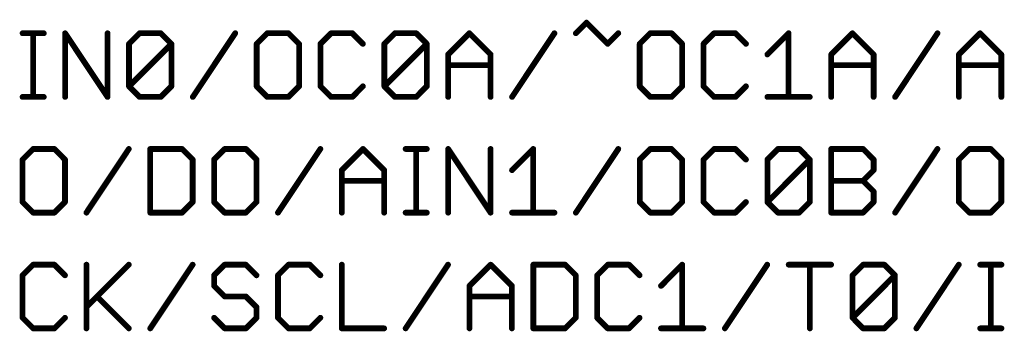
# Model space of a CAD drawing. Extents: x -195 to 102, y 51 to 111.
# Tile 8 of 15: x -29 to -7, y 78 to 85. Entities that reach past the tile are written whole.
import ezdxf

# ---------------------------------------------------------------- set-up
doc = ezdxf.new("R2010")
doc.units = 0
doc.layers.add('95', color=250, linetype='CONTINUOUS')

msp = doc.modelspace()

# ---------------------------------------------------------------- linework, layer by layer
at = {"layer": '95', "const_width": 0.127}
for points in [[(-16.4368, 84.5197), (-16.2038, 84.7527)], [(-16.2038, 84.7527), (-15.7377, 84.2867)], [(-28.5986, 84.5197), (-28.1325, 84.5197)], [(-28.3656, 83.1215), (-28.3656, 84.5197)], [(-27.6631, 83.1215), (-27.6631, 84.5197)], [(-27.6631, 84.5197), (-26.7309, 83.1215)], [(-26.7309, 83.1215), (-26.7309, 84.5197)], [(-26.2598, 84.2867), (-26.0268, 84.5197)], [(-26.0268, 84.5197), (-25.5607, 84.5197)], [(-25.5607, 84.5197), (-25.3277, 84.2867)], [(-24.8565, 83.1215), (-23.9244, 84.5197)], [(-23.2202, 84.5197), (-23.4532, 84.2867)], [(-22.7541, 84.5197), (-23.2202, 84.5197)], [(-22.5211, 84.2867), (-22.7541, 84.5197)], [(-21.8169, 84.5197), (-22.05, 84.2867)], [(-21.3509, 84.5197), (-21.8169, 84.5197)], [(-21.1178, 84.2867), (-21.3509, 84.5197)], [(-20.6467, 84.2867), (-20.4136, 84.5197)], [(-20.4136, 84.5197), (-19.9476, 84.5197)], [(-19.9476, 84.5197), (-19.7145, 84.2867)], [(-19.2434, 84.0536), (-18.7773, 84.5197)], [(-18.7773, 84.5197), (-18.3113, 84.0536)], [(-17.8401, 83.1215), (-16.908, 84.5197)], [(-15.7377, 84.2867), (-15.5047, 84.5197)], [(-14.8005, 84.5197), (-15.0336, 84.2867)], [(-14.3345, 84.5197), (-14.8005, 84.5197)], [(-14.1014, 84.2867), (-14.3345, 84.5197)], [(-13.3973, 84.5197), (-13.6303, 84.2867)], [(-12.9312, 84.5197), (-13.3973, 84.5197)], [(-12.6982, 84.2867), (-12.9312, 84.5197)], [(-12.227, 84.0536), (-11.7609, 84.5197)], [(-11.7609, 84.5197), (-11.7609, 83.1215)], [(-10.8237, 84.0536), (-10.3577, 84.5197)], [(-10.3577, 84.5197), (-9.8916, 84.0536)], [(-9.4205, 83.1215), (-8.4883, 84.5197)], [(-8.0172, 84.0536), (-7.5511, 84.5197)], [(-7.5511, 84.5197), (-7.085, 84.0536)], [(-26.2598, 83.3545), (-26.2598, 84.2867)], [(-26.2598, 83.3545), (-25.3277, 84.2867)], [(-25.3277, 84.2867), (-25.3277, 83.3545)], [(-23.4532, 84.2867), (-23.4532, 83.3545)], [(-22.5211, 83.3545), (-22.5211, 84.2867)], [(-22.05, 84.2867), (-22.05, 83.3545)], [(-20.6467, 83.3545), (-20.6467, 84.2867)], [(-20.6467, 83.3545), (-19.7145, 84.2867)], [(-19.7145, 84.2867), (-19.7145, 83.3545)], [(-15.0336, 84.2867), (-15.0336, 83.3545)], [(-14.1014, 83.3545), (-14.1014, 84.2867)], [(-13.6303, 84.2867), (-13.6303, 83.3545)], [(-19.2434, 83.1215), (-19.2434, 84.0536)], [(-18.3113, 84.0536), (-18.3113, 83.1215)], [(-10.8237, 83.1215), (-10.8237, 84.0536)], [(-9.8916, 84.0536), (-9.8916, 83.1215)], [(-8.0172, 83.1215), (-8.0172, 84.0536)], [(-7.085, 84.0536), (-7.085, 83.1215)], [(-19.2434, 83.8206), (-18.3113, 83.8206)], [(-10.8237, 83.8206), (-9.8916, 83.8206)], [(-8.0172, 83.8206), (-7.085, 83.8206)], [(-26.0268, 83.1215), (-26.2598, 83.3545)], [(-25.3277, 83.3545), (-25.5607, 83.1215)], [(-23.4532, 83.3545), (-23.2202, 83.1215)], [(-22.7541, 83.1215), (-22.5211, 83.3545)], [(-22.05, 83.3545), (-21.8169, 83.1215)], [(-21.3509, 83.1215), (-21.1178, 83.3545)], [(-20.4136, 83.1215), (-20.6467, 83.3545)], [(-19.7145, 83.3545), (-19.9476, 83.1215)], [(-15.0336, 83.3545), (-14.8005, 83.1215)], [(-14.3345, 83.1215), (-14.1014, 83.3545)], [(-13.6303, 83.3545), (-13.3973, 83.1215)], [(-12.9312, 83.1215), (-12.6982, 83.3545)], [(-28.5986, 83.1215), (-28.1325, 83.1215)], [(-25.5607, 83.1215), (-26.0268, 83.1215)], [(-23.2202, 83.1215), (-22.7541, 83.1215)], [(-21.8169, 83.1215), (-21.3509, 83.1215)], [(-19.9476, 83.1215), (-20.4136, 83.1215)], [(-14.8005, 83.1215), (-14.3345, 83.1215)], [(-13.3973, 83.1215), (-12.9312, 83.1215)], [(-12.227, 83.1215), (-11.2949, 83.1215)], [(-28.3655, 81.9797), (-28.5986, 81.7467)], [(-27.8995, 81.9797), (-28.3655, 81.9797)], [(-27.6664, 81.7467), (-27.8995, 81.9797)], [(-27.1953, 80.5815), (-26.2632, 81.9797)], [(-25.792, 81.9797), (-25.792, 80.5815)], [(-25.0929, 81.9797), (-25.792, 81.9797)], [(-24.8599, 81.7467), (-25.0929, 81.9797)], [(-24.1557, 81.9797), (-24.3887, 81.7467)], [(-23.6896, 81.9797), (-24.1557, 81.9797)], [(-23.4566, 81.7467), (-23.6896, 81.9797)], [(-22.9855, 80.5815), (-22.0533, 81.9797)], [(-21.5822, 81.5136), (-21.1161, 81.9797)], [(-21.1161, 81.9797), (-20.6501, 81.5136)], [(-20.1789, 81.9797), (-19.7128, 81.9797)], [(-19.9459, 80.5815), (-19.9459, 81.9797)], [(-19.2434, 80.5815), (-19.2434, 81.9797)], [(-19.2434, 81.9797), (-18.3113, 80.5815)], [(-18.3113, 80.5815), (-18.3113, 81.9797)], [(-17.8401, 81.5136), (-17.374, 81.9797)], [(-17.374, 81.9797), (-17.374, 80.5815)], [(-16.4368, 80.5815), (-15.5047, 81.9797)], [(-14.8005, 81.9797), (-15.0335, 81.7467)], [(-14.3345, 81.9797), (-14.8005, 81.9797)], [(-14.1014, 81.7467), (-14.3345, 81.9797)], [(-13.3972, 81.9797), (-13.6303, 81.7467)], [(-12.9312, 81.9797), (-13.3972, 81.9797)], [(-12.6981, 81.7467), (-12.9312, 81.9797)], [(-12.227, 81.7467), (-11.994, 81.9797)], [(-11.994, 81.9797), (-11.5279, 81.9797)], [(-11.5279, 81.9797), (-11.2949, 81.7467)], [(-10.8237, 80.5815), (-10.8237, 81.9797)], [(-10.8237, 81.9797), (-10.1246, 81.9797)], [(-10.1246, 81.9797), (-9.8916, 81.7467)], [(-9.4204, 80.5815), (-8.4883, 81.9797)], [(-7.7841, 81.9797), (-8.0172, 81.7467)], [(-7.3181, 81.9797), (-7.7841, 81.9797)], [(-7.085, 81.7467), (-7.3181, 81.9797)], [(-28.5986, 81.7467), (-28.5986, 80.8145)], [(-27.6664, 80.8145), (-27.6664, 81.7467)], [(-24.8599, 80.8145), (-24.8599, 81.7467)], [(-24.3887, 81.7467), (-24.3887, 80.8145)], [(-23.4566, 80.8145), (-23.4566, 81.7467)], [(-15.0335, 81.7467), (-15.0335, 80.8145)], [(-14.1014, 80.8145), (-14.1014, 81.7467)], [(-13.6303, 81.7467), (-13.6303, 80.8145)], [(-12.227, 80.8145), (-12.227, 81.7467)], [(-12.227, 80.8145), (-11.2949, 81.7467)], [(-11.2949, 81.7467), (-11.2949, 80.8145)], [(-9.8916, 81.7467), (-9.8916, 81.5136)], [(-8.0172, 81.7467), (-8.0172, 80.8145)], [(-7.085, 80.8145), (-7.085, 81.7467)], [(-21.5822, 80.5815), (-21.5822, 81.5136)], [(-20.6501, 81.5136), (-20.6501, 80.5815)], [(-9.8916, 81.5136), (-10.1246, 81.2806)], [(-21.5822, 81.2806), (-20.6501, 81.2806)], [(-10.8237, 81.2806), (-10.1246, 81.2806)], [(-10.1246, 81.2806), (-9.8916, 81.0476)], [(-9.8916, 81.0476), (-9.8916, 80.8145)], [(-28.5986, 80.8145), (-28.3655, 80.5815)], [(-27.8995, 80.5815), (-27.6664, 80.8145)], [(-25.0929, 80.5815), (-24.8599, 80.8145)], [(-24.3887, 80.8145), (-24.1557, 80.5815)], [(-23.6896, 80.5815), (-23.4566, 80.8145)], [(-15.0335, 80.8145), (-14.8005, 80.5815)], [(-14.3345, 80.5815), (-14.1014, 80.8145)], [(-13.6303, 80.8145), (-13.3972, 80.5815)], [(-12.9312, 80.5815), (-12.6981, 80.8145)], [(-11.994, 80.5815), (-12.227, 80.8145)], [(-11.2949, 80.8145), (-11.5279, 80.5815)], [(-9.8916, 80.8145), (-10.1246, 80.5815)], [(-8.0172, 80.8145), (-7.7841, 80.5815)], [(-7.3181, 80.5815), (-7.085, 80.8145)], [(-28.3655, 80.5815), (-27.8995, 80.5815)], [(-25.792, 80.5815), (-25.0929, 80.5815)], [(-24.1557, 80.5815), (-23.6896, 80.5815)], [(-20.1789, 80.5815), (-19.7128, 80.5815)], [(-17.8401, 80.5815), (-16.908, 80.5815)], [(-14.8005, 80.5815), (-14.3345, 80.5815)], [(-13.3972, 80.5815), (-12.9312, 80.5815)], [(-11.5279, 80.5815), (-11.994, 80.5815)], [(-10.1246, 80.5815), (-10.8237, 80.5815)], [(-7.7841, 80.5815), (-7.3181, 80.5815)], [(-28.3655, 79.4397), (-28.5986, 79.2067)], [(-27.8995, 79.4397), (-28.3655, 79.4397)], [(-27.6664, 79.2067), (-27.8995, 79.4397)], [(-27.1953, 79.4397), (-27.1953, 78.0415)], [(-27.1953, 78.5076), (-26.2632, 79.4397)], [(-25.792, 78.0415), (-24.8599, 79.4397)], [(-24.1557, 79.4397), (-24.3887, 79.2067)], [(-23.6896, 79.4397), (-24.1557, 79.4397)], [(-23.4566, 79.2067), (-23.6896, 79.4397)], [(-22.7524, 79.4397), (-22.9855, 79.2067)], [(-22.2864, 79.4397), (-22.7524, 79.4397)], [(-22.0533, 79.2067), (-22.2864, 79.4397)], [(-21.5822, 79.4397), (-21.5822, 78.0415)], [(-20.1789, 78.0415), (-19.2468, 79.4397)], [(-18.7756, 78.9736), (-18.3096, 79.4397)], [(-18.3096, 79.4397), (-17.8435, 78.9736)], [(-17.3724, 79.4397), (-17.3724, 78.0415)], [(-16.6733, 79.4397), (-17.3724, 79.4397)], [(-16.4402, 79.2067), (-16.6733, 79.4397)], [(-15.736, 79.4397), (-15.9691, 79.2067)], [(-15.27, 79.4397), (-15.736, 79.4397)], [(-15.0369, 79.2067), (-15.27, 79.4397)], [(-14.5658, 78.9736), (-14.0997, 79.4397)], [(-14.0997, 79.4397), (-14.0997, 78.0415)], [(-13.1625, 78.0415), (-12.2304, 79.4397)], [(-11.7592, 79.4397), (-10.8271, 79.4397)], [(-11.2932, 78.0415), (-11.2932, 79.4397)], [(-10.356, 79.2067), (-10.1229, 79.4397)], [(-10.1229, 79.4397), (-9.6569, 79.4397)], [(-9.6569, 79.4397), (-9.4238, 79.2067)], [(-8.9527, 78.0415), (-8.0206, 79.4397)], [(-7.5494, 79.4397), (-7.0833, 79.4397)], [(-7.3164, 78.0415), (-7.3164, 79.4397)], [(-28.5986, 79.2067), (-28.5986, 78.2745)], [(-24.3887, 79.2067), (-24.3887, 78.9736)], [(-22.9855, 79.2067), (-22.9855, 78.2745)], [(-16.4402, 78.2745), (-16.4402, 79.2067)], [(-15.9691, 79.2067), (-15.9691, 78.2745)], [(-10.356, 78.2745), (-10.356, 79.2067)], [(-10.356, 78.2745), (-9.4238, 79.2067)], [(-9.4238, 79.2067), (-9.4238, 78.2745)], [(-24.3887, 78.9736), (-24.1557, 78.7406)], [(-18.7756, 78.0415), (-18.7756, 78.9736)], [(-17.8435, 78.9736), (-17.8435, 78.0415)], [(-26.9623, 78.7406), (-26.2632, 78.0415)], [(-24.1557, 78.7406), (-23.6896, 78.7406)], [(-23.6896, 78.7406), (-23.4566, 78.5076)], [(-18.7756, 78.7406), (-17.8435, 78.7406)], [(-23.4566, 78.5076), (-23.4566, 78.2745)], [(-28.5986, 78.2745), (-28.3655, 78.0415)], [(-27.8995, 78.0415), (-27.6664, 78.2745)], [(-24.1557, 78.0415), (-24.3887, 78.2745)], [(-23.4566, 78.2745), (-23.6896, 78.0415)], [(-22.9855, 78.2745), (-22.7524, 78.0415)], [(-22.2864, 78.0415), (-22.0533, 78.2745)], [(-16.6733, 78.0415), (-16.4402, 78.2745)], [(-15.9691, 78.2745), (-15.736, 78.0415)], [(-15.27, 78.0415), (-15.0369, 78.2745)], [(-10.1229, 78.0415), (-10.356, 78.2745)], [(-9.4238, 78.2745), (-9.6569, 78.0415)], [(-28.3655, 78.0415), (-27.8995, 78.0415)], [(-23.6896, 78.0415), (-24.1557, 78.0415)], [(-22.7524, 78.0415), (-22.2864, 78.0415)], [(-21.5822, 78.0415), (-20.6501, 78.0415)], [(-17.3724, 78.0415), (-16.6733, 78.0415)], [(-15.736, 78.0415), (-15.27, 78.0415)], [(-14.5658, 78.0415), (-13.6337, 78.0415)], [(-9.6569, 78.0415), (-10.1229, 78.0415)], [(-7.5494, 78.0415), (-7.0833, 78.0415)]]:
    msp.add_lwpolyline(points, dxfattribs=at)
at = {"layer": '95', "const_width": 0.0635}
for points in [[(-16.1814, 84.7752, 1), (-16.2263, 84.7303)], [(-16.1814, 84.7303, 1), (-16.2263, 84.7752)], [(-28.5986, 84.5514, 1), (-28.5986, 84.4879)], [(-28.3338, 84.5197, 1), (-28.3973, 84.5197)], [(-28.1325, 84.4879, 1), (-28.1325, 84.5514)], [(-27.6366, 84.5373, 1), (-27.6895, 84.5021)], [(-27.6313, 84.5197, 1), (-27.6948, 84.5197)], [(-26.6992, 84.5197, 1), (-26.7627, 84.5197)], [(-26.0268, 84.5514, 1), (-26.0268, 84.4879)], [(-26.0043, 84.4972, 1), (-26.0492, 84.5421)], [(-25.5382, 84.5421, 1), (-25.5831, 84.4972)], [(-25.5607, 84.4879, 1), (-25.5607, 84.5514)], [(-23.898, 84.5021, 1), (-23.9508, 84.5373)], [(-23.2202, 84.5514, 1), (-23.2202, 84.4879)], [(-23.1977, 84.4972, 1), (-23.2427, 84.5421)], [(-22.7317, 84.5421, 1), (-22.7766, 84.4972)], [(-22.7541, 84.4879, 1), (-22.7541, 84.5514)], [(-21.8169, 84.5514, 1), (-21.8169, 84.4879)], [(-21.7945, 84.4972, 1), (-21.8394, 84.5421)], [(-21.3284, 84.5421, 1), (-21.3733, 84.4972)], [(-21.3509, 84.4879, 1), (-21.3509, 84.5514)], [(-20.4136, 84.5514, 1), (-20.4136, 84.4879)], [(-20.3912, 84.4972, 1), (-20.4361, 84.5421)], [(-19.9251, 84.5421, 1), (-19.97, 84.4972)], [(-19.9476, 84.4879, 1), (-19.9476, 84.5514)], [(-18.7549, 84.5421, 1), (-18.7998, 84.4972)], [(-18.7549, 84.4972, 1), (-18.7998, 84.5421)], [(-16.8816, 84.5021, 1), (-16.9344, 84.5373)], [(-16.4593, 84.5421, 1), (-16.4144, 84.4972)], [(-15.4823, 84.4972, 1), (-15.5272, 84.5421)], [(-14.8005, 84.5514, 1), (-14.8005, 84.4879)], [(-14.7781, 84.4972, 1), (-14.823, 84.5421)], [(-14.312, 84.5421, 1), (-14.3569, 84.4972)], [(-14.3345, 84.4879, 1), (-14.3345, 84.5514)], [(-13.3973, 84.5514, 1), (-13.3973, 84.4879)], [(-13.3748, 84.4972, 1), (-13.4197, 84.5421)], [(-12.9087, 84.5421, 1), (-12.9536, 84.4972)], [(-12.9312, 84.4879, 1), (-12.9312, 84.5514)], [(-11.7292, 84.5197, 1), (-11.7927, 84.5197)], [(-11.7385, 84.4972, 1), (-11.7834, 84.5421)], [(-10.3352, 84.5421, 1), (-10.3801, 84.4972)], [(-10.3352, 84.4972, 1), (-10.3801, 84.5421)], [(-8.4619, 84.5021, 1), (-8.5147, 84.5373)], [(-7.5287, 84.5421, 1), (-7.5736, 84.4972)], [(-7.5287, 84.4972, 1), (-7.5736, 84.5421)], [(-26.228, 84.2867, 1), (-26.2915, 84.2867)], [(-26.2822, 84.3091, 1), (-26.2373, 84.2642)], [(-25.2959, 84.2867, 1), (-25.3594, 84.2867)], [(-25.3052, 84.2642, 1), (-25.3501, 84.3091)], [(-25.3501, 84.2642, 1), (-25.3052, 84.3091)], [(-23.4215, 84.2867, 1), (-23.485, 84.2867)], [(-23.4757, 84.3091, 1), (-23.4308, 84.2642)], [(-22.4894, 84.2867, 1), (-22.5529, 84.2867)], [(-22.5436, 84.2642, 1), (-22.4987, 84.3091)], [(-22.0182, 84.2867, 1), (-22.0817, 84.2867)], [(-22.0724, 84.3091, 1), (-22.0275, 84.2642)], [(-21.1403, 84.2642, 1), (-21.0954, 84.3091)], [(-20.6149, 84.2867, 1), (-20.6784, 84.2867)], [(-20.6691, 84.3091, 1), (-20.6242, 84.2642)], [(-19.6828, 84.2867, 1), (-19.7463, 84.2867)], [(-19.6921, 84.2642, 1), (-19.737, 84.3091)], [(-19.737, 84.2642, 1), (-19.6921, 84.3091)], [(-15.7602, 84.3091, 1), (-15.7153, 84.2642)], [(-15.7602, 84.2642, 1), (-15.7153, 84.3091)], [(-15.0018, 84.2867, 1), (-15.0653, 84.2867)], [(-15.056, 84.3091, 1), (-15.0111, 84.2642)], [(-14.0697, 84.2867, 1), (-14.1332, 84.2867)], [(-14.1239, 84.2642, 1), (-14.079, 84.3091)], [(-13.5985, 84.2867, 1), (-13.662, 84.2867)], [(-13.6527, 84.3091, 1), (-13.6078, 84.2642)], [(-12.7206, 84.2642, 1), (-12.6757, 84.3091)], [(-19.2116, 84.0536, 1), (-19.2751, 84.0536)], [(-19.2658, 84.0761, 1), (-19.2209, 84.0312)], [(-18.2795, 84.0536, 1), (-18.343, 84.0536)], [(-18.3337, 84.0312, 1), (-18.2888, 84.0761)], [(-12.2495, 84.0761, 1), (-12.2046, 84.0312)], [(-10.792, 84.0536, 1), (-10.8555, 84.0536)], [(-10.8462, 84.0761, 1), (-10.8013, 84.0312)], [(-9.8598, 84.0536, 1), (-9.9234, 84.0536)], [(-9.9141, 84.0312, 1), (-9.8691, 84.0761)], [(-7.9854, 84.0536, 1), (-8.0489, 84.0536)], [(-8.0396, 84.0761, 1), (-7.9947, 84.0312)], [(-7.0533, 84.0536, 1), (-7.1168, 84.0536)], [(-7.1075, 84.0312, 1), (-7.0626, 84.0761)], [(-19.2434, 83.8523, 1), (-19.2434, 83.7888)], [(-18.3113, 83.7888, 1), (-18.3113, 83.8523)], [(-10.8237, 83.8523, 1), (-10.8237, 83.7888)], [(-9.8916, 83.7888, 1), (-9.8916, 83.8523)], [(-8.0172, 83.8523, 1), (-8.0172, 83.7888)], [(-7.085, 83.7888, 1), (-7.085, 83.8523)], [(-26.2373, 83.377, 1), (-26.2822, 83.3321)], [(-26.2822, 83.377, 1), (-26.2373, 83.3321)], [(-26.2915, 83.3545, 1), (-26.228, 83.3545)], [(-25.3594, 83.3545, 1), (-25.2959, 83.3545)], [(-25.3052, 83.3321, 1), (-25.3501, 83.377)], [(-23.4308, 83.377, 1), (-23.4757, 83.3321)], [(-23.485, 83.3545, 1), (-23.4215, 83.3545)], [(-22.5529, 83.3545, 1), (-22.4894, 83.3545)], [(-22.4987, 83.3321, 1), (-22.5436, 83.377)], [(-22.0817, 83.3545, 1), (-22.0182, 83.3545)], [(-22.0275, 83.377, 1), (-22.0724, 83.3321)], [(-21.0954, 83.3321, 1), (-21.1403, 83.377)], [(-20.6784, 83.3545, 1), (-20.6149, 83.3545)], [(-20.6242, 83.377, 1), (-20.6691, 83.3321)], [(-20.6691, 83.377, 1), (-20.6242, 83.3321)], [(-19.7463, 83.3545, 1), (-19.6828, 83.3545)], [(-19.6921, 83.3321, 1), (-19.737, 83.377)], [(-15.0653, 83.3545, 1), (-15.0018, 83.3545)], [(-15.0111, 83.377, 1), (-15.056, 83.3321)], [(-14.1332, 83.3545, 1), (-14.0697, 83.3545)], [(-14.079, 83.3321, 1), (-14.1239, 83.377)], [(-13.662, 83.3545, 1), (-13.5985, 83.3545)], [(-13.6078, 83.377, 1), (-13.6527, 83.3321)], [(-12.6757, 83.3321, 1), (-12.7206, 83.377)], [(-28.5986, 83.1532, 1), (-28.5986, 83.0897)], [(-28.3973, 83.1215, 1), (-28.3338, 83.1215)], [(-28.1325, 83.0897, 1), (-28.1325, 83.1532)], [(-27.6948, 83.1215, 1), (-27.6313, 83.1215)], [(-26.7627, 83.1215, 1), (-26.6992, 83.1215)], [(-26.7574, 83.1039, 1), (-26.7045, 83.1391)], [(-26.0268, 83.1532, 1), (-26.0268, 83.0897)], [(-26.0492, 83.099, 1), (-26.0043, 83.144)], [(-25.5831, 83.144, 1), (-25.5382, 83.099)], [(-25.5607, 83.0897, 1), (-25.5607, 83.1532)], [(-24.8829, 83.1391, 1), (-24.8301, 83.1039)], [(-23.2202, 83.1532, 1), (-23.2202, 83.0897)], [(-23.2427, 83.099, 1), (-23.1977, 83.144)], [(-22.7766, 83.144, 1), (-22.7317, 83.099)], [(-22.7541, 83.0897, 1), (-22.7541, 83.1532)], [(-21.8169, 83.1532, 1), (-21.8169, 83.0897)], [(-21.8394, 83.099, 1), (-21.7945, 83.144)], [(-21.3733, 83.144, 1), (-21.3284, 83.099)], [(-21.3509, 83.0897, 1), (-21.3509, 83.1532)], [(-20.4136, 83.1532, 1), (-20.4136, 83.0897)], [(-20.4361, 83.099, 1), (-20.3912, 83.144)], [(-19.97, 83.144, 1), (-19.9251, 83.099)], [(-19.9476, 83.0897, 1), (-19.9476, 83.1532)], [(-19.2751, 83.1215, 1), (-19.2116, 83.1215)], [(-18.343, 83.1215, 1), (-18.2795, 83.1215)], [(-17.8665, 83.1391, 1), (-17.8137, 83.1039)], [(-14.8005, 83.1532, 1), (-14.8005, 83.0897)], [(-14.823, 83.099, 1), (-14.7781, 83.144)], [(-14.3569, 83.144, 1), (-14.312, 83.099)], [(-14.3345, 83.0897, 1), (-14.3345, 83.1532)], [(-13.3973, 83.1532, 1), (-13.3973, 83.0897)], [(-13.4197, 83.099, 1), (-13.3748, 83.144)], [(-12.9536, 83.144, 1), (-12.9087, 83.099)], [(-12.9312, 83.0897, 1), (-12.9312, 83.1532)], [(-12.227, 83.1532, 1), (-12.227, 83.0897)], [(-11.7927, 83.1215, 1), (-11.7292, 83.1215)], [(-11.2949, 83.0897, 1), (-11.2949, 83.1532)], [(-10.8555, 83.1215, 1), (-10.792, 83.1215)], [(-9.9234, 83.1215, 1), (-9.8598, 83.1215)], [(-9.4469, 83.1391, 1), (-9.394, 83.1039)], [(-8.0489, 83.1215, 1), (-7.9854, 83.1215)], [(-7.1168, 83.1215, 1), (-7.0533, 83.1215)], [(-28.3655, 82.0114, 1), (-28.3655, 81.9479)], [(-28.3431, 81.9572, 1), (-28.388, 82.0021)], [(-27.877, 82.0021, 1), (-27.9219, 81.9572)], [(-27.8995, 81.9479, 1), (-27.8995, 82.0114)], [(-26.2367, 81.9621, 1), (-26.2896, 81.9973)], [(-25.7603, 81.9797, 1), (-25.8238, 81.9797)], [(-25.792, 82.0114, 1), (-25.792, 81.9479)], [(-25.0705, 82.0021, 1), (-25.1154, 81.9572)], [(-25.0929, 81.9479, 1), (-25.0929, 82.0114)], [(-24.1557, 82.0114, 1), (-24.1557, 81.9479)], [(-24.1333, 81.9572, 1), (-24.1782, 82.0021)], [(-23.6672, 82.0021, 1), (-23.7121, 81.9572)], [(-23.6896, 81.9479, 1), (-23.6896, 82.0114)], [(-22.0269, 81.9621, 1), (-22.0797, 81.9973)], [(-21.0937, 82.0021, 1), (-21.1386, 81.9572)], [(-21.0937, 81.9572, 1), (-21.1386, 82.0021)], [(-20.1789, 82.0114, 1), (-20.1789, 81.9479)], [(-19.9141, 81.9797, 1), (-19.9776, 81.9797)], [(-19.7128, 81.9479, 1), (-19.7128, 82.0114)], [(-19.217, 81.9973, 1), (-19.2698, 81.9621)], [(-19.2116, 81.9797, 1), (-19.2751, 81.9797)], [(-18.2795, 81.9797, 1), (-18.343, 81.9797)], [(-17.3423, 81.9797, 1), (-17.4058, 81.9797)], [(-17.3516, 81.9572, 1), (-17.3965, 82.0021)], [(-15.4783, 81.9621, 1), (-15.5311, 81.9973)], [(-14.8005, 82.0114, 1), (-14.8005, 81.9479)], [(-14.7781, 81.9572, 1), (-14.823, 82.0021)], [(-14.312, 82.0021, 1), (-14.3569, 81.9572)], [(-14.3345, 81.9479, 1), (-14.3345, 82.0114)], [(-13.3972, 82.0114, 1), (-13.3972, 81.9479)], [(-13.3748, 81.9572, 1), (-13.4197, 82.0021)], [(-12.9087, 82.0021, 1), (-12.9536, 81.9572)], [(-12.9312, 81.9479, 1), (-12.9312, 82.0114)], [(-11.994, 82.0114, 1), (-11.994, 81.9479)], [(-11.9715, 81.9572, 1), (-12.0164, 82.0021)], [(-11.5054, 82.0021, 1), (-11.5503, 81.9572)], [(-11.5279, 81.9479, 1), (-11.5279, 82.0114)], [(-10.792, 81.9797, 1), (-10.8555, 81.9797)], [(-10.8237, 82.0114, 1), (-10.8237, 81.9479)], [(-10.1022, 82.0021, 1), (-10.1471, 81.9572)], [(-10.1246, 81.9479, 1), (-10.1246, 82.0114)], [(-8.4619, 81.9621, 1), (-8.5147, 81.9973)], [(-7.7841, 82.0114, 1), (-7.7841, 81.9479)], [(-7.7617, 81.9572, 1), (-7.8066, 82.0021)], [(-7.2956, 82.0021, 1), (-7.3405, 81.9572)], [(-7.3181, 81.9479, 1), (-7.3181, 82.0114)], [(-28.5668, 81.7467, 1), (-28.6303, 81.7467)], [(-27.6347, 81.7467, 1), (-27.6982, 81.7467)], [(-24.8281, 81.7467, 1), (-24.8916, 81.7467)], [(-24.357, 81.7467, 1), (-24.4205, 81.7467)], [(-23.4249, 81.7467, 1), (-23.4884, 81.7467)], [(-15.0018, 81.7467, 1), (-15.0653, 81.7467)], [(-14.0697, 81.7467, 1), (-14.1332, 81.7467)], [(-13.5985, 81.7467, 1), (-13.662, 81.7467)], [(-12.1952, 81.7467, 1), (-12.2587, 81.7467)], [(-11.2631, 81.7467, 1), (-11.3266, 81.7467)], [(-11.2724, 81.7242, 1), (-11.3173, 81.7691)], [(-9.8598, 81.7467, 1), (-9.9233, 81.7467)], [(-7.9854, 81.7467, 1), (-8.0489, 81.7467)], [(-7.0533, 81.7467, 1), (-7.1168, 81.7467)], [(-28.621, 81.7691, 1), (-28.5761, 81.7242)], [(-27.6889, 81.7242, 1), (-27.644, 81.7691)], [(-24.8823, 81.7242, 1), (-24.8374, 81.7691)], [(-24.4112, 81.7691, 1), (-24.3663, 81.7242)], [(-23.4791, 81.7242, 1), (-23.4342, 81.7691)], [(-15.056, 81.7691, 1), (-15.0111, 81.7242)], [(-14.1239, 81.7242, 1), (-14.079, 81.7691)], [(-13.6527, 81.7691, 1), (-13.6078, 81.7242)], [(-12.7206, 81.7242, 1), (-12.6757, 81.7691)], [(-12.2494, 81.7691, 1), (-12.2045, 81.7242)], [(-11.3173, 81.7242, 1), (-11.2724, 81.7691)], [(-9.914, 81.7242, 1), (-9.8691, 81.7691)], [(-8.0396, 81.7691, 1), (-7.9947, 81.7242)], [(-7.1075, 81.7242, 1), (-7.0626, 81.7691)], [(-21.5504, 81.5136, 1), (-21.6139, 81.5136)], [(-21.6046, 81.5361, 1), (-21.5597, 81.4912)], [(-20.6183, 81.5136, 1), (-20.6818, 81.5136)], [(-20.6725, 81.4912, 1), (-20.6276, 81.5361)], [(-17.8626, 81.5361, 1), (-17.8177, 81.4912)], [(-9.9233, 81.5136, 1), (-9.8598, 81.5136)], [(-9.8691, 81.4912, 1), (-9.914, 81.5361)], [(-21.5822, 81.3123, 1), (-21.5822, 81.2488)], [(-20.6501, 81.2488, 1), (-20.6501, 81.3123)], [(-10.8237, 81.3123, 1), (-10.8237, 81.2488)], [(-10.1022, 81.303, 1), (-10.1471, 81.2581)], [(-10.1471, 81.303, 1), (-10.1022, 81.2581)], [(-10.1246, 81.2488, 1), (-10.1246, 81.3123)], [(-9.8598, 81.0476, 1), (-9.9233, 81.0476)], [(-9.914, 81.0251, 1), (-9.8691, 81.07)], [(-28.5761, 80.837, 1), (-28.621, 80.7921)], [(-28.6303, 80.8145, 1), (-28.5668, 80.8145)], [(-27.6982, 80.8145, 1), (-27.6347, 80.8145)], [(-27.644, 80.7921, 1), (-27.6889, 80.837)], [(-24.8916, 80.8145, 1), (-24.8281, 80.8145)], [(-24.8374, 80.7921, 1), (-24.8823, 80.837)], [(-24.4205, 80.8145, 1), (-24.357, 80.8145)], [(-24.3663, 80.837, 1), (-24.4112, 80.7921)], [(-23.4884, 80.8145, 1), (-23.4249, 80.8145)], [(-23.4342, 80.7921, 1), (-23.4791, 80.837)], [(-15.0653, 80.8145, 1), (-15.0018, 80.8145)], [(-15.0111, 80.837, 1), (-15.056, 80.7921)], [(-14.1332, 80.8145, 1), (-14.0697, 80.8145)], [(-14.079, 80.7921, 1), (-14.1239, 80.837)], [(-13.662, 80.8145, 1), (-13.5985, 80.8145)], [(-13.6078, 80.837, 1), (-13.6527, 80.7921)], [(-12.6757, 80.7921, 1), (-12.7206, 80.837)], [(-12.2045, 80.837, 1), (-12.2494, 80.7921)], [(-12.2494, 80.837, 1), (-12.2045, 80.7921)], [(-12.2587, 80.8145, 1), (-12.1952, 80.8145)], [(-11.3266, 80.8145, 1), (-11.2631, 80.8145)], [(-11.2724, 80.7921, 1), (-11.3173, 80.837)], [(-9.9233, 80.8145, 1), (-9.8598, 80.8145)], [(-9.8691, 80.7921, 1), (-9.914, 80.837)], [(-8.0489, 80.8145, 1), (-7.9854, 80.8145)], [(-7.9947, 80.837, 1), (-8.0396, 80.7921)], [(-7.1168, 80.8145, 1), (-7.0533, 80.8145)], [(-7.0626, 80.7921, 1), (-7.1075, 80.837)], [(-28.3655, 80.6133, 1), (-28.3655, 80.5498)], [(-28.388, 80.559, 1), (-28.3431, 80.604)], [(-27.9219, 80.604, 1), (-27.877, 80.559)], [(-27.8995, 80.5498, 1), (-27.8995, 80.6133)], [(-27.2217, 80.5991, 1), (-27.1689, 80.5639)], [(-25.792, 80.6133, 1), (-25.792, 80.5498)], [(-25.8238, 80.5815, 1), (-25.7603, 80.5815)], [(-25.1154, 80.604, 1), (-25.0705, 80.559)], [(-25.0929, 80.5498, 1), (-25.0929, 80.6133)], [(-24.1557, 80.6133, 1), (-24.1557, 80.5498)], [(-24.1782, 80.559, 1), (-24.1333, 80.604)], [(-23.7121, 80.604, 1), (-23.6672, 80.559)], [(-23.6896, 80.5498, 1), (-23.6896, 80.6133)], [(-23.0119, 80.5991, 1), (-22.959, 80.5639)], [(-21.6139, 80.5815, 1), (-21.5504, 80.5815)], [(-20.6818, 80.5815, 1), (-20.6183, 80.5815)], [(-20.1789, 80.6133, 1), (-20.1789, 80.5498)], [(-19.9776, 80.5815, 1), (-19.9141, 80.5815)], [(-19.7128, 80.5498, 1), (-19.7128, 80.6133)], [(-19.2751, 80.5815, 1), (-19.2116, 80.5815)], [(-18.343, 80.5815, 1), (-18.2795, 80.5815)], [(-18.3377, 80.5639, 1), (-18.2848, 80.5991)], [(-17.8401, 80.6133, 1), (-17.8401, 80.5498)], [(-17.4058, 80.5815, 1), (-17.3423, 80.5815)], [(-16.908, 80.5498, 1), (-16.908, 80.6133)], [(-16.4632, 80.5991, 1), (-16.4104, 80.5639)], [(-14.8005, 80.6133, 1), (-14.8005, 80.5498)], [(-14.823, 80.559, 1), (-14.7781, 80.604)], [(-14.3569, 80.604, 1), (-14.312, 80.559)], [(-14.3345, 80.5498, 1), (-14.3345, 80.6133)], [(-13.3972, 80.6133, 1), (-13.3972, 80.5498)], [(-13.4197, 80.559, 1), (-13.3748, 80.604)], [(-12.9536, 80.604, 1), (-12.9087, 80.559)], [(-12.9312, 80.5498, 1), (-12.9312, 80.6133)], [(-11.994, 80.6133, 1), (-11.994, 80.5498)], [(-12.0164, 80.559, 1), (-11.9715, 80.604)], [(-11.5503, 80.604, 1), (-11.5054, 80.559)], [(-11.5279, 80.5498, 1), (-11.5279, 80.6133)], [(-10.8237, 80.6133, 1), (-10.8237, 80.5498)], [(-10.8555, 80.5815, 1), (-10.792, 80.5815)], [(-10.1471, 80.604, 1), (-10.1022, 80.559)], [(-10.1246, 80.5498, 1), (-10.1246, 80.6133)], [(-9.4469, 80.5991, 1), (-9.394, 80.5639)], [(-7.7841, 80.6133, 1), (-7.7841, 80.5498)], [(-7.8066, 80.559, 1), (-7.7617, 80.604)], [(-7.3405, 80.604, 1), (-7.2956, 80.559)], [(-7.3181, 80.5498, 1), (-7.3181, 80.6133)], [(-28.3655, 79.4714, 1), (-28.3655, 79.4079)], [(-28.3431, 79.4172, 1), (-28.388, 79.4621)], [(-27.877, 79.4621, 1), (-27.9219, 79.4172)], [(-27.8995, 79.4079, 1), (-27.8995, 79.4714)], [(-27.1635, 79.4397, 1), (-27.227, 79.4397)], [(-26.2407, 79.4172, 1), (-26.2856, 79.4621)], [(-24.8335, 79.4221, 1), (-24.8863, 79.4573)], [(-24.1557, 79.4714, 1), (-24.1557, 79.4079)], [(-24.1333, 79.4172, 1), (-24.1782, 79.4621)], [(-23.6672, 79.4621, 1), (-23.7121, 79.4172)], [(-23.6896, 79.4079, 1), (-23.6896, 79.4714)], [(-22.7524, 79.4714, 1), (-22.7524, 79.4079)], [(-22.73, 79.4172, 1), (-22.7749, 79.4621)], [(-22.2639, 79.4621, 1), (-22.3088, 79.4172)], [(-22.2864, 79.4079, 1), (-22.2864, 79.4714)], [(-21.5504, 79.4397, 1), (-21.6139, 79.4397)], [(-19.2204, 79.4221, 1), (-19.2732, 79.4573)], [(-18.2871, 79.4621, 1), (-18.332, 79.4172)], [(-18.2871, 79.4172, 1), (-18.332, 79.4621)], [(-17.3724, 79.4714, 1), (-17.3724, 79.4079)], [(-17.3406, 79.4397, 1), (-17.4041, 79.4397)], [(-16.6508, 79.4621, 1), (-16.6957, 79.4172)], [(-16.6733, 79.4079, 1), (-16.6733, 79.4714)], [(-15.736, 79.4714, 1), (-15.736, 79.4079)], [(-15.7136, 79.4172, 1), (-15.7585, 79.4621)], [(-15.2475, 79.4621, 1), (-15.2924, 79.4172)], [(-15.27, 79.4079, 1), (-15.27, 79.4714)], [(-14.068, 79.4397, 1), (-14.1315, 79.4397)], [(-14.0773, 79.4172, 1), (-14.1222, 79.4621)], [(-12.204, 79.4221, 1), (-12.2568, 79.4573)], [(-11.7592, 79.4714, 1), (-11.7592, 79.4079)], [(-11.2614, 79.4397, 1), (-11.3249, 79.4397)], [(-10.8271, 79.4079, 1), (-10.8271, 79.4714)], [(-10.1229, 79.4714, 1), (-10.1229, 79.4079)], [(-10.1005, 79.4172, 1), (-10.1454, 79.4621)], [(-9.6344, 79.4621, 1), (-9.6793, 79.4172)], [(-9.6569, 79.4079, 1), (-9.6569, 79.4714)], [(-7.9941, 79.4221, 1), (-8.047, 79.4573)], [(-7.5494, 79.4714, 1), (-7.5494, 79.4079)], [(-7.2846, 79.4397, 1), (-7.3481, 79.4397)], [(-7.0833, 79.4079, 1), (-7.0833, 79.4714)], [(-28.5668, 79.2067, 1), (-28.6303, 79.2067)], [(-28.621, 79.2291, 1), (-28.5761, 79.1842)], [(-27.6889, 79.1842, 1), (-27.644, 79.2291)], [(-24.357, 79.2067, 1), (-24.4205, 79.2067)], [(-24.4112, 79.2291, 1), (-24.3663, 79.1842)], [(-23.4791, 79.1842, 1), (-23.4342, 79.2291)], [(-22.9537, 79.2067, 1), (-23.0172, 79.2067)], [(-23.0079, 79.2291, 1), (-22.963, 79.1842)], [(-22.0758, 79.1842, 1), (-22.0309, 79.2291)], [(-16.4085, 79.2067, 1), (-16.472, 79.2067)], [(-16.4627, 79.1842, 1), (-16.4178, 79.2291)], [(-15.9373, 79.2067, 1), (-16.0008, 79.2067)], [(-15.9915, 79.2291, 1), (-15.9466, 79.1842)], [(-15.0594, 79.1842, 1), (-15.0145, 79.2291)], [(-10.3242, 79.2067, 1), (-10.3877, 79.2067)], [(-10.3784, 79.2291, 1), (-10.3335, 79.1842)], [(-9.3921, 79.2067, 1), (-9.4556, 79.2067)], [(-9.4463, 79.1842, 1), (-9.4014, 79.2291)], [(-9.4014, 79.1842, 1), (-9.4463, 79.2291)], [(-24.4205, 78.9736, 1), (-24.357, 78.9736)], [(-24.3663, 78.9961, 1), (-24.4112, 78.9512)], [(-18.7439, 78.9736, 1), (-18.8074, 78.9736)], [(-18.7981, 78.9961, 1), (-18.7532, 78.9512)], [(-17.8118, 78.9736, 1), (-17.8753, 78.9736)], [(-17.866, 78.9512, 1), (-17.821, 78.9961)], [(-14.5882, 78.9961, 1), (-14.5433, 78.9512)], [(-26.9398, 78.763, 1), (-26.9847, 78.7181)], [(-24.1557, 78.7723, 1), (-24.1557, 78.7088)], [(-24.1782, 78.7181, 1), (-24.1333, 78.763)], [(-23.6672, 78.763, 1), (-23.7121, 78.7181)], [(-23.6896, 78.7088, 1), (-23.6896, 78.7723)], [(-18.7756, 78.7723, 1), (-18.7756, 78.7088)], [(-17.8435, 78.7088, 1), (-17.8435, 78.7723)], [(-27.2177, 78.53, 1), (-27.1728, 78.4851)], [(-23.4249, 78.5076, 1), (-23.4884, 78.5076)], [(-23.4791, 78.4851, 1), (-23.4342, 78.53)], [(-28.5761, 78.297, 1), (-28.621, 78.2521)], [(-28.6303, 78.2745, 1), (-28.5668, 78.2745)], [(-27.644, 78.2521, 1), (-27.6889, 78.297)], [(-24.3663, 78.297, 1), (-24.4112, 78.2521)], [(-23.4884, 78.2745, 1), (-23.4249, 78.2745)], [(-23.4342, 78.2521, 1), (-23.4791, 78.297)], [(-22.963, 78.297, 1), (-23.0079, 78.2521)], [(-23.0172, 78.2745, 1), (-22.9537, 78.2745)], [(-22.0309, 78.2521, 1), (-22.0758, 78.297)], [(-16.472, 78.2745, 1), (-16.4085, 78.2745)], [(-16.4178, 78.2521, 1), (-16.4627, 78.297)], [(-16.0008, 78.2745, 1), (-15.9373, 78.2745)], [(-15.9466, 78.297, 1), (-15.9915, 78.2521)], [(-15.0145, 78.2521, 1), (-15.0594, 78.297)], [(-10.3877, 78.2745, 1), (-10.3242, 78.2745)], [(-10.3335, 78.297, 1), (-10.3784, 78.2521)], [(-10.3784, 78.297, 1), (-10.3335, 78.2521)], [(-9.4556, 78.2745, 1), (-9.3921, 78.2745)], [(-9.4014, 78.2521, 1), (-9.4463, 78.297)], [(-28.3655, 78.0733, 1), (-28.3655, 78.0097)], [(-28.388, 78.019, 1), (-28.3431, 78.064)], [(-27.9219, 78.064, 1), (-27.877, 78.019)], [(-27.8995, 78.0097, 1), (-27.8995, 78.0733)], [(-27.227, 78.0415, 1), (-27.1635, 78.0415)], [(-26.2856, 78.019, 1), (-26.2407, 78.064)], [(-25.8184, 78.0591, 1), (-25.7656, 78.0239)], [(-24.1557, 78.0733, 1), (-24.1557, 78.0097)], [(-24.1782, 78.019, 1), (-24.1333, 78.064)], [(-23.7121, 78.064, 1), (-23.6672, 78.019)], [(-23.6896, 78.0097, 1), (-23.6896, 78.0733)], [(-22.7524, 78.0733, 1), (-22.7524, 78.0097)], [(-22.7749, 78.019, 1), (-22.73, 78.064)], [(-22.3088, 78.064, 1), (-22.2639, 78.019)], [(-22.2864, 78.0097, 1), (-22.2864, 78.0733)], [(-21.5822, 78.0733, 1), (-21.5822, 78.0097)], [(-21.6139, 78.0415, 1), (-21.5504, 78.0415)], [(-20.6501, 78.0097, 1), (-20.6501, 78.0733)], [(-20.2053, 78.0591, 1), (-20.1525, 78.0239)], [(-18.8074, 78.0415, 1), (-18.7439, 78.0415)], [(-17.8753, 78.0415, 1), (-17.8118, 78.0415)], [(-17.3724, 78.0733, 1), (-17.3724, 78.0097)], [(-17.4041, 78.0415, 1), (-17.3406, 78.0415)], [(-16.6957, 78.064, 1), (-16.6508, 78.019)], [(-16.6733, 78.0097, 1), (-16.6733, 78.0733)], [(-15.736, 78.0733, 1), (-15.736, 78.0097)], [(-15.7585, 78.019, 1), (-15.7136, 78.064)], [(-15.2924, 78.064, 1), (-15.2475, 78.019)], [(-15.27, 78.0097, 1), (-15.27, 78.0733)], [(-14.5658, 78.0733, 1), (-14.5658, 78.0097)], [(-14.1315, 78.0415, 1), (-14.068, 78.0415)], [(-13.6337, 78.0097, 1), (-13.6337, 78.0733)], [(-13.1889, 78.0591, 1), (-13.1361, 78.0239)], [(-11.3249, 78.0415, 1), (-11.2614, 78.0415)], [(-10.1229, 78.0733, 1), (-10.1229, 78.0097)], [(-10.1454, 78.019, 1), (-10.1005, 78.064)], [(-9.6793, 78.064, 1), (-9.6344, 78.019)], [(-9.6569, 78.0097, 1), (-9.6569, 78.0733)], [(-8.9791, 78.0591, 1), (-8.9263, 78.0239)], [(-7.5494, 78.0733, 1), (-7.5494, 78.0097)], [(-7.3481, 78.0415, 1), (-7.2846, 78.0415)], [(-7.0833, 78.0097, 1), (-7.0833, 78.0733)]]:
    msp.add_lwpolyline(points, format="xyb", dxfattribs=at)

doc.saveas('drawing.dxf')
